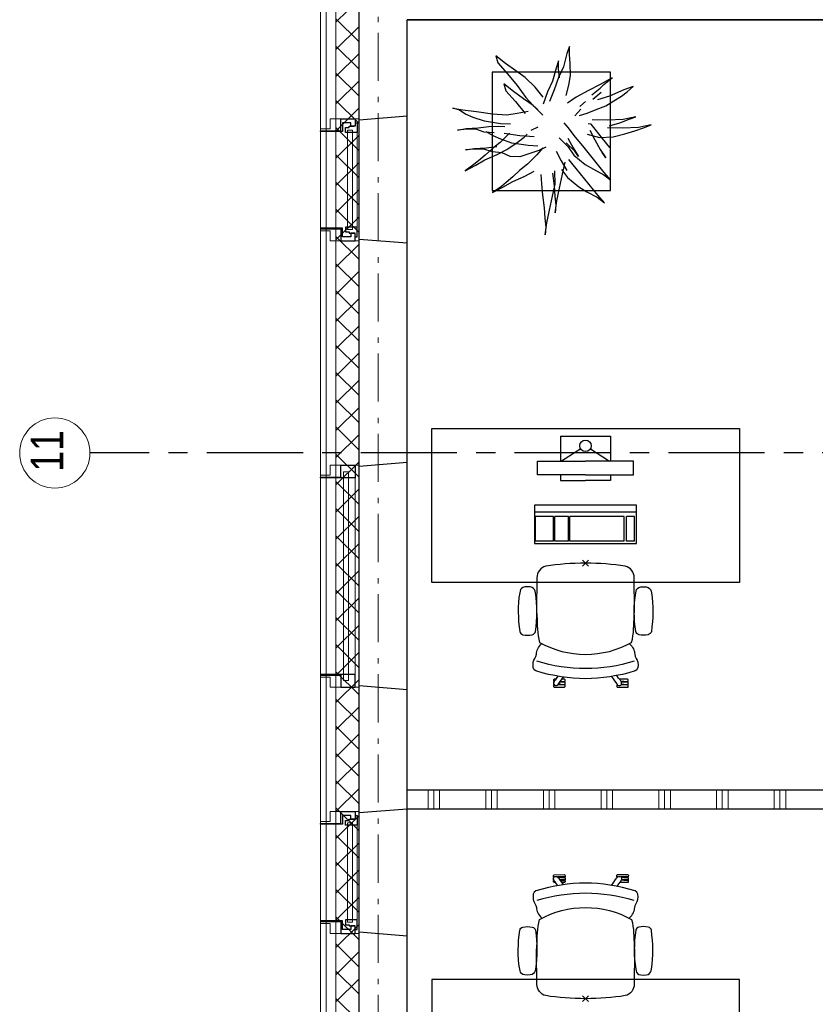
# Model space of a CAD drawing. Header units: millimetres. Extents: x -75976 to 232306, y 42824 to 140527.
# Tile 176 of 199: x 205368 to 209505, y 113115 to 118232. Entities that reach past the tile are written whole.
import ezdxf

# ---------------------------------------------------------------- set-up
doc = ezdxf.new("R2010")
doc.units = ezdxf.units.MM
doc.header["$LTSCALE"] = 400
doc.header["$PDMODE"] = 3
doc.header["$PDSIZE"] = 15
for name, pattern in [('CENTER', [2, 1.25, -0.25, 0.25, -0.25]), ('HIDDEN', [0.375, 0.25, -0.125]), ('STYLE_06', [1.041641, 0.625, -0.208282, 0.069427, -0.138931])]:
    doc.linetypes.add(name, pattern=pattern)
for name, color, linetype in [('-gd', 2, 'Continuous'), ('-ve', 2, 'HIDDEN'), ('inr', 4, 'Continuous'), ('plant', 114, 'Continuous'), ('plat', 5, 'Continuous'), ('sona-s008_ip0', 7, 'Continuous'), ('stramien', 1, 'CENTER'), ('symbol', 1, 'Continuous'), ('timmerwerk-ge', 150, 'Continuous')]:
    doc.layers.add(name, color=color, linetype=linetype)
for name, color, linetype, lineweight in [('Binnenkozijnen', 140, 'Continuous', 15), ('Buitenkozijnen', 140, 'Continuous', 15), ('Interieur-scheidingswand-horizontaal', 5, 'Continuous', 25), ('mat-beton (ihwg)', 5, 'Continuous', 25), ('mat-isolatie', 140, 'Continuous', 15), ('mat-multiplex-hor', 140, 'Continuous', 15), ('None', 7, 'Continuous', 9)]:
    doc.layers.add(name, color=color, linetype=linetype, lineweight=lineweight)
doc.styles.add('Arial Narrow', font='ARIALN.TTF', dxfattribs={"height": 222.25})

# ---------------------------------------------------------------- blocks, each defined once
blk = doc.blocks.new('*X392')
at = {"layer": 'None', "lineweight": 5}
for p, q in [((37321.1, 32088.5), (37441.1, 32208.5)), ((37321.1, 31947.1), (37441.1, 32067.1)), ((37321.1, 31805.7), (37441.1, 31925.7)), ((37321.1, 31664.2), (37441.1, 31784.2)), ((37321.1, 31522.8), (37441.1, 31642.8)), ((37321.1, 31381.4), (37441.1, 31501.4)), ((37321.1, 31240), (37441.1, 31360)), ((37321.1, 31098.6), (37441.1, 31218.6)), ((37321.1, 30957.1), (37441.1, 31077.1)), ((37321.1, 30815.7), (37441.1, 30935.7)), ((37321.1, 30674.3), (37441.1, 30794.3)), ((37321.1, 30532.9), (37441.1, 30652.9)), ((37321.1, 30391.5), (37441.1, 30511.5)), ((37321.1, 30250), (37441.1, 30370)), ((37321.1, 30108.6), (37441.1, 30228.6)), ((37321.1, 29967.2), (37441.1, 30087.2)), ((37321.1, 29825.8), (37441.1, 29945.8)), ((37321.1, 29684.3), (37441.1, 29804.3)), ((37321.1, 29542.9), (37441.1, 29662.9)), ((37321.1, 29401.5), (37441.1, 29521.5)), ((37321.1, 29260.1), (37441.1, 29380.1)), ((37321.1, 29118.7), (37441.1, 29238.7)), ((37321.1, 28977.2), (37441.1, 29097.2)), ((37321.1, 28835.8), (37441.1, 28955.8)), ((37321.1, 28694.4), (37441.1, 28814.4)), ((37321.1, 28553), (37441.1, 28673)), ((37321.1, 28411.6), (37441.1, 28531.6)), ((37321.1, 28270.1), (37441.1, 28390.1)), ((37321.1, 28128.7), (37441.1, 28248.7)), ((37321.1, 27987.3), (37441.1, 28107.3)), ((37321.1, 27845.9), (37441.1, 27965.9)), ((37321.1, 27704.4), (37441.1, 27824.4)), ((37321.1, 27563), (37441.1, 27683)), ((37321.1, 27421.6), (37441.1, 27541.6)), ((37321.1, 27280.2), (37441.1, 27400.2)), ((37321.1, 27138.8), (37441.1, 27258.8)), ((37321.1, 26997.3), (37441.1, 27117.3))]:
    blk.add_line(p, q, dxfattribs=at)
at = {"layer": 'None', "lineweight": 13}
for p, q in [((37321.1, 32106.2), (37441.1, 31986.2)), ((37321.1, 31964.8), (37441.1, 31844.8)), ((37321.1, 31823.4), (37441.1, 31703.4)), ((37321.1, 31682), (37441.1, 31562)), ((37321.1, 31540.6), (37441.1, 31420.6)), ((37321.1, 31399.2), (37441.1, 31279.2)), ((37321.1, 31257.8), (37441.1, 31137.8)), ((37321.1, 31116.4), (37441.1, 30996.4)), ((37321.1, 30975), (37441.1, 30855)), ((37321.1, 30833.6), (37441.1, 30713.6)), ((37321.1, 30692.2), (37441.1, 30572.2)), ((37321.1, 30550.8), (37441.1, 30430.8)), ((37321.1, 30409.4), (37441.1, 30289.4)), ((37321.1, 30268), (37441.1, 30148)), ((37321.1, 30126.6), (37441.1, 30006.6)), ((37321.1, 29985.2), (37441.1, 29865.2)), ((37321.1, 29843.8), (37441.1, 29723.8)), ((37321.1, 29702.4), (37441.1, 29582.4)), ((37321.1, 29561), (37441.1, 29441)), ((37321.1, 29419.6), (37441.1, 29299.6)), ((37321.1, 29278.2), (37441.1, 29158.2)), ((37321.1, 29136.8), (37441.1, 29016.8)), ((37321.1, 28995.4), (37441.1, 28875.4)), ((37321.1, 28854), (37441.1, 28734)), ((37321.1, 28712.6), (37441.1, 28592.6)), ((37321.1, 28571.2), (37441.1, 28451.2)), ((37321.1, 28429.8), (37441.1, 28309.8)), ((37321.1, 28288.4), (37441.1, 28168.4)), ((37321.1, 28147), (37441.1, 28027)), ((37321.1, 28005.6), (37441.1, 27885.6)), ((37321.1, 27864.2), (37441.1, 27744.2)), ((37321.1, 27722.8), (37441.1, 27602.8)), ((37321.1, 27581.4), (37441.1, 27461.4)), ((37321.1, 27440), (37441.1, 27320)), ((37321.1, 27298.6), (37441.1, 27178.6)), ((37321.1, 27157.2), (37441.1, 27037.2)), ((37321.1, 27015.8), (37441.1, 26895.8))]:
    blk.add_line(p, q, dxfattribs=at)
blk = doc.blocks.new('0600 pui gemeentehuis')
at = {"layer": 'Buitenkozijnen', "color": 92, "linetype": 'Continuous', "lineweight": 25}
for p, q in [((50.3, 0), (70.3, -250)), ((710.3, 0), (690.3, -250))]:
    blk.add_line(p, q, dxfattribs=at)
at = {"layer": 'Buitenkozijnen', "color": 43, "linetype": 'Continuous', "lineweight": 9}
blk.add_lwpolyline([(697.8, -400), (645.3, -400), (645.3, -450), (115.3, -450), (115.3, -400), (62.8, -400), (62.8, -250), (70.3, -250), (50.3, 0), (710.3, 0), (690.3, -250), (697.8, -250)], close=True, dxfattribs=at)
at = {"layer": 'None', "color": 8, "linetype": 'Continuous', "lineweight": 5}
blk.add_line((134.5, -260), (626, -260), dxfattribs=at)
at = {"layer": 'None', "color": 92, "linetype": 'Continuous', "lineweight": 25}
for points in [[(63.5, -270), (102.5, -270), (102.5, -291.7), (83.5, -291.7), (83.5, -335), (129.3, -335), (129.3, -450), (125.3, -450), (125.3, -344), (63.5, -344), (63.5, -325), (63.5, -325)], [(697, -270), (658, -270), (658, -291.7), (677, -291.7), (677, -335), (631.3, -335), (631.3, -450), (635.3, -450), (635.3, -344), (697, -344), (697, -325), (697, -325)]]:
    blk.add_lwpolyline(points, close=True, dxfattribs=at)
for points in [[(84.5, -270), (84.5, -260), (134.5, -260), (134.5, -320), (109.4, -320), (109.4, -301.9), (102.5, -301.9), (102.5, -274.7)], [(676, -270), (676, -260), (626, -260), (626, -320), (651.2, -320), (651.2, -301.9), (658, -301.9), (658, -274.7)]]:
    blk.add_lwpolyline(points, dxfattribs=at)
at = {"layer": 'None', "color": 140, "linetype": 'Continuous', "lineweight": 15}
blk.add_lwpolyline([(122.8, -284.2), (637.8, -284.2), (637.8, -310.6), (122.8, -310.6)], close=True, dxfattribs=at)
blk = doc.blocks.new('1200 pui gemeentehuis')
at = {"layer": 'Buitenkozijnen', "color": 92, "linetype": 'Continuous', "lineweight": 25}
for p, q in [((50, 0), (70, -250)), ((1230, 0), (1210, -250))]:
    blk.add_line(p, q, dxfattribs=at)
at = {"layer": 'Buitenkozijnen', "color": 43, "linetype": 'Continuous', "lineweight": 9}
blk.add_lwpolyline([(1165, -400), (1165, -450), (115, -450), (115, -400), (63, -400), (63, -250), (70, -250), (50, 0), (1230, 0), (1210, -250), (1217, -250), (1217, -400)], close=True, dxfattribs=at)
at = {"layer": 'None', "color": 8, "linetype": 'Continuous', "lineweight": 5}
blk.add_line((129, -270), (1150.5, -270), dxfattribs=at)
at = {"layer": 'None', "color": 92, "linetype": 'Continuous', "lineweight": 25}
for points in [[(63, -270), (129, -270), (129, -450), (125, -450), (125, -344), (63, -344), (63, -325)], [(1217, -270), (1151, -270), (1151, -450), (1155, -450), (1155, -344), (1217, -344), (1217, -325)]]:
    blk.add_lwpolyline(points, close=True, dxfattribs=at)
at = {"layer": 'None', "color": 140, "linetype": 'Continuous', "lineweight": 15}
blk.add_lwpolyline([(97.5, -304.8), (1183, -304.8), (1183, -331.2), (97.5, -331.2)], close=True, dxfattribs=at)
blk = doc.blocks.new('*X1365')
at = {"layer": 'None', "lineweight": 9}
for p, q in [((37800, 28000), (37800, 28100)), ((37830, 28000), (37830, 28100)), ((37860, 28000), (37860, 28100)), ((38100, 28000), (38100, 28100)), ((38130, 28000), (38130, 28100)), ((38160, 28000), (38160, 28100)), ((38400, 28000), (38400, 28100)), ((38430, 28000), (38430, 28100)), ((38460, 28000), (38460, 28100)), ((38700, 28000), (38700, 28100)), ((38730, 28000), (38730, 28100)), ((38760, 28000), (38760, 28100)), ((39000, 28000), (39000, 28100)), ((39030, 28000), (39030, 28100)), ((39060, 28000), (39060, 28100)), ((39300, 28000), (39300, 28100)), ((39330, 28000), (39330, 28100)), ((39360, 28000), (39360, 28100)), ((39600, 28000), (39600, 28100)), ((39630, 28000), (39630, 28100)), ((39660, 28000), (39660, 28100)), ((39900, 28000), (39900, 28100)), ((39930, 28000), (39930, 28100)), ((39960, 28000), (39960, 28100)), ((40200, 28000), (40200, 28100)), ((40230, 28000), (40230, 28100)), ((40260, 28000), (40260, 28100)), ((40500, 28000), (40500, 28100)), ((40530, 28000), (40530, 28100)), ((40560, 28000), (40560, 28100)), ((40800, 28000), (40800, 28100)), ((40830, 28000), (40830, 28100)), ((40860, 28000), (40860, 28100))]:
    blk.add_line(p, q, dxfattribs=at)
blk = doc.blocks.new('SONA-S008_B2')
at = {"layer": '-gd'}
blk.add_open_spline([(-253, -509.5), (-87.8, -560.2), (87.8, -560.2), (253, -509.5)], degree=3, dxfattribs=at)
for points in [[(-206.6, -15.8), (-79.4, 5.3), (79.6, 5.3), (206.6, -15.8)], [(-253, -73.9), (-253.4, -51.6), (-233.1, -20.2), (-206.6, -15.8)], [(206.6, -15.8), (233.1, -20.2), (253.4, -51.6), (253, -73.9)], [(-253, -272.1), (-257.1, -206.8), (-252.1, -139.2), (-253, -73.9)], [(253, -73.9), (252.1, -139.2), (257.1, -206.8), (253, -272.1)], [(-325.3, -126.1), (-337, -131.7), (-340.4, -140.8), (-342.5, -153.6)], [(-277.9, -126.1), (-287.8, -121.3), (-315.3, -121.3), (-325.3, -126.1)], [(-260.7, -153.6), (-262.7, -140.8), (-266.2, -131.7), (-277.9, -126.1)], [(260.6, -153.6), (262.7, -140.8), (266.2, -131.7), (277.9, -126.1)], [(277.9, -126.1), (287.8, -121.3), (315.3, -121.3), (325.3, -126.1)], [(325.3, -126.1), (337, -131.7), (340.4, -140.8), (342.5, -153.6)], [(-342.5, -153.6), (-353.5, -221.1), (-351.5, -287.6), (-342.5, -355.4)], [(-260.7, -355.4), (-251.6, -287.6), (-249.7, -221.1), (-260.7, -153.6)], [(260.6, -355.4), (251.6, -287.6), (249.7, -221.1), (260.6, -153.6)], [(342.5, -153.6), (353.4, -221.1), (351.5, -287.6), (342.5, -355.4)], [(-255.2, -303.9), (-254.1, -304.3), (-252.9, -304.7), (-251.7, -305.1)], [(-238.9, -411.5), (-253, -365.7), (-250.2, -318.7), (-253, -272.1)], [(253, -272.1), (250.2, -318.7), (253, -365.7), (238.9, -411.5)], [(251.9, -297.7), (252.9, -297.4), (253.8, -297.1), (254.7, -296.8)], [(-342.5, -355.4), (-341.5, -363), (-333.6, -369.9), (-326.1, -371.8)], [(-277, -371.8), (-269.5, -369.9), (-261.7, -363), (-260.7, -355.4)], [(-250.7, -332.5), (-253.1, -331.7), (-255.4, -330.9), (-257.6, -330.2)], [(256.9, -323.2), (255, -323.8), (253.1, -324.4), (251, -325.1)], [(277, -371.8), (269.5, -369.9), (261.7, -363), (260.6, -355.4)], [(342.5, -355.4), (341.5, -363), (333.6, -369.9), (326.1, -371.8)], [(-326.1, -371.8), (-310.3, -375.7), (-292.8, -375.7), (-277, -371.8)], [(326.1, -371.8), (310.3, -375.7), (292.8, -375.7), (277, -371.8)], [(-227.3, -418.1), (-247.1, -436.6), (-255.7, -455.2), (-255.5, -473.7)], [(238.9, -411.5), (95.4, -494.5), (-95.5, -494.5), (-238.9, -411.5)], [(255.5, -473.7), (255.7, -455.2), (247.1, -436.6), (227.3, -418.1)], [(-255.5, -473.7), (-255.4, -489), (-270.3, -500.1), (-272.1, -515.2)], [(272.1, -515.2), (270.3, -500.1), (255.4, -489), (255.5, -473.7)], [(-272.1, -515.2), (-274.4, -533.8), (-273.7, -555.7), (-258.6, -560.1)], [(-258.6, -560.1), (-77.4, -613.6), (78.8, -613.6), (258.6, -560.1)], [(258.6, -560.1), (273.7, -555.6), (274.4, -533.8), (272.1, -515.2)], [(-222.4, -606.9), (-222.4, -604.9), (-220.7, -603.3), (-218.7, -603.3)], [(-222.4, -615.1), (-222.4, -615.1), (-222.4, -606.9), (-222.4, -606.9)], [(-218.7, -603.3), (-218.7, -603.3), (-192, -603.3), (-176.8, -603.3)], [(-185.5, -615.4), (-185.5, -615.4), (-176.5, -602.9), (-162.6, -583.8)], [(-134.5, -588.9), (-152.4, -613.6), (-164.7, -630.5), (-164.7, -630.5)], [(106.4, -606.6), (106.4, -604.6), (108, -603), (110, -603)], [(106.4, -614.8), (106.4, -614.8), (106.4, -606.6), (106.4, -606.6)], [(110, -603), (110, -603), (115.6, -603), (123.1, -603)], [(143.1, -630.4), (143.1, -630.4), (131.8, -614.9), (115.2, -592)], [(143.7, -587.5), (156, -604.4), (163.9, -615.2), (163.9, -615.2)], [(154.9, -602.9), (159.4, -602.9), (162.3, -602.9), (162.3, -602.9)], [(162.3, -602.9), (164.4, -602.9), (166, -604.6), (166, -606.6)], [(166, -606.6), (166, -606.6), (166, -614.8), (166, -614.8)], [(-222.5, -641.1), (-222.5, -641.1), (-222.4, -632.9), (-222.4, -632.9)], [(-218.8, -644.8), (-220.8, -644.8), (-222.5, -643.1), (-222.5, -641.1)], [(-218.8, -615.1), (-218.8, -615.1), (-222.4, -615.1), (-222.4, -615.1)], [(-222.4, -629.9), (-222.4, -629.9), (-222.4, -618.1), (-222.4, -618.1)], [(-222.4, -618.1), (-222.4, -618.1), (-198.5, -618.1), (-198.5, -618.1)], [(-198.6, -630), (-198.6, -630), (-222.4, -629.9), (-222.4, -629.9)], [(-222.4, -632.9), (-222.4, -632.9), (-218.8, -632.9), (-218.8, -632.9)], [(-198.5, -615.1), (-198.5, -615.1), (-218.8, -615.1), (-218.8, -615.1)], [(-218.8, -632.9), (-218.8, -632.9), (-198.6, -633), (-198.6, -633)], [(-166.5, -644.9), (-166.5, -644.9), (-218.8, -644.8), (-218.8, -644.8)], [(-198.6, -633), (-198.6, -633), (-198.6, -630), (-198.6, -630)], [(-198.6, -630), (-198.6, -630), (-186.7, -630), (-186.7, -630)], [(-198.6, -633), (-198.6, -633), (-186.7, -633), (-186.7, -633)], [(-198.5, -618.1), (-198.5, -618.1), (-198.5, -615.1), (-198.5, -615.1)], [(-198.5, -615.1), (-198.5, -615.1), (-186.7, -615.2), (-186.7, -615.2)], [(-198.5, -618.1), (-198.5, -618.1), (-189.1, -618.2), (-187.1, -618.2)], [(-182.7, -633.4), (-188.4, -629.2), (-189.7, -621.1), (-185.5, -615.4)], [(-185.4, -615.2), (-186.2, -615.2), (-186.7, -615.2), (-186.7, -615.2)], [(-186.7, -615.2), (-186.7, -615.2), (-186.7, -616.4), (-186.7, -617.3)], [(-185.9, -630), (-186.4, -630), (-186.7, -630), (-186.7, -630)], [(-186.7, -630), (-186.7, -630), (-186.7, -633), (-186.7, -633)], [(-186.7, -633), (-186.7, -633), (-185.3, -633), (-183.1, -633)], [(-164.7, -630.5), (-168.8, -636.2), (-176.9, -637.5), (-182.7, -633.4)], [(-182.7, -633.4), (-182.7, -633.4), (-182.7, -633.4), (-182.7, -633.4)], [(-167.1, -633), (-166.7, -633), (-166.5, -633), (-166.5, -633)], [(-166.5, -633), (-166.5, -633), (-162.9, -633.1), (-162.9, -633.1)], [(-162.9, -641.3), (-162.9, -643.3), (-164.5, -644.9), (-166.5, -644.9)], [(-162.8, -630.1), (-162.8, -630.1), (-163.4, -630.1), (-164.4, -630)], [(-162.9, -633.1), (-162.9, -633.1), (-162.9, -641.3), (-162.9, -641.3)], [(-162.8, -628), (-162.8, -629.2), (-162.8, -630.1), (-162.8, -630.1)], [(110.1, -614.8), (110.1, -614.8), (106.4, -614.8), (106.4, -614.8)], [(106.4, -629.7), (106.4, -629.7), (106.4, -617.8), (106.4, -617.8)], [(106.4, -617.8), (106.4, -617.8), (130.3, -617.8), (130.3, -617.8)], [(130.3, -629.6), (130.3, -629.6), (106.4, -629.7), (106.4, -629.7)], [(106.4, -640.9), (106.4, -640.9), (106.4, -632.7), (106.4, -632.7)], [(106.4, -632.7), (106.4, -632.7), (110.1, -632.7), (110.1, -632.7)], [(110.1, -644.5), (108.1, -644.5), (106.5, -642.9), (106.4, -640.9)], [(130.3, -614.8), (130.3, -614.8), (110.1, -614.8), (110.1, -614.8)], [(110.1, -632.7), (110.1, -632.7), (130.3, -632.6), (130.3, -632.6)], [(162.4, -644.4), (162.4, -644.4), (110.1, -644.5), (110.1, -644.5)], [(130.3, -617.8), (130.3, -617.8), (130.3, -614.8), (130.3, -614.8)], [(130.3, -614.8), (130.3, -614.8), (130.9, -614.8), (131.7, -614.8)], [(130.3, -617.8), (130.3, -617.8), (131.9, -617.8), (133.9, -617.8)], [(130.3, -632.6), (130.3, -632.6), (130.3, -629.6), (130.3, -629.6)], [(130.3, -629.6), (130.3, -629.6), (142.1, -629.6), (142.1, -629.6)], [(130.3, -632.6), (130.3, -632.6), (142.2, -632.6), (142.2, -632.6)], [(142.5, -629.6), (142.3, -629.6), (142.1, -629.6), (142.1, -629.6)], [(142.1, -629.6), (142.1, -629.6), (142.2, -632.6), (142.2, -632.6)], [(142.2, -632.6), (142.2, -632.6), (143.3, -632.6), (145.1, -632.6)], [(161.1, -633.2), (155.3, -637.4), (147.2, -636.1), (143.1, -630.4)], [(163.9, -615.2), (168.1, -621), (166.8, -629.1), (161.1, -633.2)], [(161.1, -633.2), (161.1, -633.2), (161.1, -633.2), (161.1, -633.2)], [(161.8, -632.6), (162.2, -632.6), (162.4, -632.6), (162.4, -632.6)], [(162.4, -632.6), (162.4, -632.6), (166, -632.6), (166, -632.6)], [(166, -640.8), (166, -642.8), (164.4, -644.4), (162.4, -644.4)], [(166, -614.8), (166, -614.8), (164.6, -614.8), (163.5, -614.8)], [(166, -629.6), (166, -629.6), (165.4, -629.6), (164.4, -629.6)], [(165.3, -617.8), (165.8, -617.8), (166, -617.8), (166, -617.8)], [(166, -617.8), (166, -617.8), (166, -618.6), (166, -619.9)], [(166, -625.7), (166, -627.8), (166, -629.6), (166, -629.6)], [(166, -632.6), (166, -632.6), (166, -640.8), (166, -640.8)]]:
    blk.add_open_spline(points, degree=3)
at = {"layer": 'sona-s008_ip0'}
blk.add_point((0, 0), dxfattribs=at)
blk = doc.blocks.new('SYMB-CMP4_B2')
for p, q in [((-130, 558.1), (130, 558.1)), ((-130, 558.1), (-130, 428.1)), ((130, 558.1), (130, 428.1)), ((-25.3, 491.9), (-125, 428.1)), ((25.3, 491.9), (125, 428.1)), ((-250, 358.1), (-250, 428.1)), ((-250, 428.1), (0, 428.1)), ((250, 428.1), (0, 428.1)), ((250, 358.1), (250, 428.1)), ((0, 358.1), (-250, 358.1)), ((-130, 358.1), (-130, 328.1)), ((-130, 328.1), (0, 328.1)), ((0, 358.1), (250, 358.1)), ((130, 328.1), (0, 328.1)), ((130, 358.1), (130, 328.1)), ((265, 200), (-265, 200)), ((-265, 200), (-265, 0)), ((265, 162.9), (-265, 162.9)), ((265, 0), (265, 200)), ((-166.8, 141.5), (-259.7, 141.5)), ((-259.7, 12.9), (-259.7, 141.5)), ((-166.8, 12.9), (-166.8, 141.5)), ((-88, 141.5), (-159.1, 141.5)), ((-159.1, 12.9), (-159.1, 141.5)), ((-88, 12.9), (-88, 141.5)), ((200.4, 141.5), (-81.5, 141.5)), ((-81.5, 12.9), (-81.5, 141.5)), ((200.4, 12.9), (200.4, 141.5)), ((254.7, 141.5), (212.3, 141.5)), ((212.3, 12.9), (212.3, 141.5)), ((254.7, 12.9), (254.7, 141.5)), ((-265, 0), (265, 0)), ((-166.8, 12.9), (-259.7, 12.9)), ((-88, 12.9), (-159.1, 12.9)), ((200.4, 12.9), (-81.5, 12.9)), ((254.7, 12.9), (212.3, 12.9))]:
    blk.add_line(p, q)
blk.add_circle((0, 508.1), 30)
blk = doc.blocks.new('boom nieuw 01')
at = {"layer": 'plant', "extrusion": (0, -4.44089e-16, -1)}
for p, q in [((-224.7, 788.7), (-238, 749.2)), ((-224.7, 788.7), (-238, 749.2)), ((-224.7, 744.5), (-224.7, 788.7)), ((-224.7, 744.5), (-224.7, 788.7)), ((-573.8, 694.3), (-627.3, 736.9)), ((-627.3, 736.9), (-616.4, 698.2)), ((-573.8, 694.3), (-627.3, 736.9)), ((-627.3, 736.9), (-616.4, 698.2)), ((-284.5, 709.5), (-297.8, 669.9)), ((-284.5, 665.3), (-284.5, 709.5)), ((-238, 749.2), (-256.6, 677.1)), ((-238, 749.2), (-256.6, 677.1)), ((-219.3, 695.7), (-224.7, 744.5)), ((-219.3, 695.7), (-224.7, 744.5)), ((-616.4, 698.2), (-563.7, 639.2)), ((-616.4, 698.2), (-563.7, 639.2)), ((-518.7, 654), (-573.8, 694.3)), ((-518.7, 654), (-573.8, 694.3)), ((-466.7, 617.5), (-518.7, 654)), ((-466.7, 617.5), (-518.7, 654)), ((-297.8, 669.9), (-316.4, 597.8)), ((-256.6, 677.1), (-284.5, 618.9)), ((-256.6, 677.1), (-284.5, 618.9)), ((-279.1, 616.4), (-284.5, 665.3)), ((-218.5, 629.8), (-219.3, 695.7)), ((-218.5, 629.8), (-219.3, 695.7)), ((-563.7, 639.2), (-510.2, 574.1)), ((-563.7, 639.2), (-510.2, 574.1)), ((-412.5, 564.8), (-466.7, 617.5)), ((-412.5, 564.8), (-466.7, 617.5)), ((-316.4, 597.8), (-344.3, 539.7)), ((-284.5, 618.9), (-308.5, 551.4)), ((-284.5, 618.9), (-308.5, 551.4)), ((-227.1, 576.3), (-218.5, 629.8)), ((-227.1, 576.3), (-218.5, 629.8)), ((9.4, 616.6), (-55, 579.3)), ((9.4, 616.6), (-55, 579.3)), ((-35.5, 579.3), (9.4, 616.6)), ((-35.5, 579.3), (9.4, 616.6)), ((-530.6, 541.3), (-584.1, 583.9)), ((-584.1, 583.9), (-573.3, 545.2)), ((-530.6, 541.3), (-584.1, 583.9)), ((-584.1, 583.9), (-573.3, 545.2)), ((-573.3, 545.2), (-520.5, 486.2)), ((-573.3, 545.2), (-520.5, 486.2)), ((-475.6, 501), (-530.6, 541.3)), ((-475.6, 501), (-530.6, 541.3)), ((-510.2, 574.1), (-462.9, 509.7)), ((-510.2, 574.1), (-462.9, 509.7)), ((-369, 511.3), (-412.5, 564.8)), ((-369, 511.3), (-412.5, 564.8)), ((-344.3, 539.7), (-368.3, 472.2)), ((-308.5, 551.4), (-333.3, 487.8)), ((-308.5, 551.4), (-333.3, 487.8)), ((-242.6, 518.9), (-227.1, 576.3)), ((-242.6, 518.9), (-227.1, 576.3)), ((-119.3, 547.6), (-186.8, 511.1)), ((-55, 579.3), (-119.3, 547.6)), ((-55, 579.3), (-119.3, 547.6)), ((-101.5, 523.5), (-55, 560)), ((-101.5, 523.5), (-55, 560)), ((-55, 560), (-35.5, 579.3)), ((-55, 560), (-35.5, 579.3)), ((73, 551.4), (-3.8, 516.5)), ((73, 551.4), (-3.8, 516.5)), ((125.7, 568.5), (73, 551.4)), ((125.7, 568.5), (73, 551.4)), ((91.6, 539), (125.7, 568.5)), ((91.6, 539), (125.7, 568.5)), ((-520.5, 486.2), (-467, 421.1)), ((-520.5, 486.2), (-467, 421.1)), ((-423.6, 464.5), (-475.6, 501)), ((-423.6, 464.5), (-475.6, 501)), ((-462.9, 509.7), (-423.3, 465.5)), ((-462.9, 509.7), (-423.3, 465.5)), ((-186.8, 511.1), (-234.1, 478.6)), ((-186.8, 511.1), (-234.1, 478.6)), ((-167.4, 459.9), (-135.6, 487.8)), ((-167.4, 459.9), (-135.6, 487.8)), ((-95.3, 500.1), (-50.4, 537.3)), ((-3.8, 516.5), (-69.7, 496.4)), ((-3.8, 516.5), (-69.7, 496.4)), ((-25.5, 463.8), (19.5, 490.2)), ((-25.5, 463.8), (19.5, 490.2)), ((19.5, 490.2), (61.4, 516.5)), ((19.5, 490.2), (61.4, 516.5)), ((61.4, 516.5), (91.6, 539)), ((61.4, 516.5), (91.6, 539)), ((-830.8, 440.5), (-863.4, 450.5)), ((-863.4, 450.5), (-807.5, 440.5)), ((-830.8, 440.5), (-863.4, 450.5)), ((-863.4, 450.5), (-807.5, 440.5)), ((-792.8, 417.2), (-830.8, 440.5)), ((-792.8, 417.2), (-830.8, 440.5)), ((-807.5, 440.5), (-733.1, 431.9)), ((-807.5, 440.5), (-733.1, 431.9)), ((-733.1, 431.9), (-646.2, 418.7)), ((-733.1, 431.9), (-646.2, 418.7)), ((-509.8, 422.6), (-450.9, 434.3)), ((-509.8, 422.6), (-450.9, 434.3)), ((-369.3, 411.8), (-423.6, 464.5)), ((-369.3, 411.8), (-423.6, 464.5)), ((-423.3, 465.5), (-397, 443.8)), ((-423.3, 465.5), (-397, 443.8)), ((-195.4, 408.6), (-161.3, 444.2)), ((-127.8, 423.5), (-78.2, 442.9)), ((-127.8, 423.5), (-78.2, 442.9)), ((-78.2, 442.9), (-25.5, 463.8)), ((-78.2, 442.9), (-25.5, 463.8)), ((-750.9, 400.1), (-792.8, 417.2)), ((-750.9, 400.1), (-792.8, 417.2)), ((-690.5, 378.4), (-750.9, 400.1)), ((-690.5, 378.4), (-750.9, 400.1)), ((-601.3, 365.2), (-690.5, 378.4)), ((-601.3, 365.2), (-690.5, 378.4)), ((-646.2, 418.7), (-567.1, 414.8)), ((-646.2, 418.7), (-567.1, 414.8)), ((-567.1, 414.8), (-509.8, 422.6)), ((-567.1, 414.8), (-509.8, 422.6)), ((-169.7, 409.6), (-127.8, 423.5)), ((-169.7, 409.6), (-127.8, 423.5)), ((-14.8, 384.6), (-100.1, 386.9)), ((-14.8, 384.6), (-100.1, 386.9)), ((70.5, 387.7), (-14.8, 384.6)), ((70.5, 387.7), (-14.8, 384.6)), ((51.1, 370.7), (103.9, 389.3)), ((51.1, 370.7), (103.9, 389.3)), ((140.3, 402.5), (70.5, 387.7)), ((140.3, 402.5), (70.5, 387.7)), ((103.9, 389.3), (140.3, 402.5)), ((103.9, 389.3), (140.3, 402.5)), ((-838.2, 330.7), (-790.1, 339.3)), ((-838.2, 330.7), (-790.1, 339.3)), ((-787.1, 335.4), (-838.2, 330.7)), ((-787.1, 335.4), (-838.2, 330.7)), ((-790.1, 339.3), (-724.3, 343.1)), ((-790.1, 339.3), (-724.3, 343.1)), ((-737.4, 334.6), (-787.1, 335.4)), ((-737.4, 334.6), (-787.1, 335.4)), ((-690.9, 319.8), (-737.4, 334.6)), ((-724.3, 343.1), (-665.3, 349.3)), ((-724.3, 343.1), (-665.3, 349.3)), ((-665.3, 349.3), (-612.6, 352.4)), ((-665.3, 349.3), (-612.6, 352.4)), ((-612.6, 352.4), (-577.7, 349.3)), ((-612.6, 352.4), (-577.7, 349.3)), ((-547, 362.1), (-601.3, 365.2)), ((-547, 362.1), (-601.3, 365.2)), ((-397.8, 347), (-435.8, 328.4)), ((-397.8, 347), (-435.8, 328.4)), ((-231.2, 344.3), (-253.6, 370.7)), ((-231.2, 344.3), (-253.6, 370.7)), ((-191.6, 292.4), (-231.2, 344.3)), ((-191.6, 292.4), (-231.2, 344.3)), ((-105.3, 362.3), (-122.3, 363.9)), ((-105.3, 362.3), (-122.3, 363.9)), ((-113, 330.5), (-85.1, 277)), ((-113, 330.5), (-85.1, 277)), ((-82.8, 335.9), (-105.3, 362.3)), ((-82.8, 335.9), (-105.3, 362.3)), ((-43.2, 284), (-82.8, 335.9)), ((-43.2, 284), (-82.8, 335.9)), ((69, 340.7), (-16.3, 343)), ((69, 340.7), (-16.3, 343)), ((-4.7, 353.6), (51.1, 370.7)), ((-4.7, 353.6), (51.1, 370.7)), ((154.3, 343.8), (69, 340.7)), ((154.3, 343.8), (69, 340.7)), ((79.1, 309.7), (134.9, 326.8)), ((79.1, 309.7), (134.9, 326.8)), ((134.9, 326.8), (187.6, 345.4)), ((134.9, 326.8), (187.6, 345.4)), ((224.1, 358.6), (154.3, 343.8)), ((224.1, 358.6), (154.3, 343.8)), ((187.6, 345.4), (224.1, 358.6)), ((187.6, 345.4), (224.1, 358.6)), ((-635.8, 315.2), (-690.9, 319.8)), ((-635.8, 315.2), (-690.9, 319.8)), ((-642.4, 298.2), (-680.4, 321.5)), ((-642.4, 298.2), (-680.4, 321.5)), ((-600.5, 281.1), (-642.4, 298.2)), ((-600.5, 281.1), (-642.4, 298.2)), ((-552.9, 314.1), (-604.1, 262.9)), ((-552.9, 314.1), (-604.1, 262.9)), ((-540, 259.4), (-600.5, 281.1)), ((-540, 259.4), (-600.5, 281.1)), ((-582.7, 312.9), (-495.8, 299.8)), ((-582.7, 312.9), (-495.8, 299.8)), ((-511.1, 262.9), (-472.3, 291.6)), ((-511.1, 262.9), (-472.3, 291.6)), ((-495.8, 299.8), (-416.7, 295.8)), ((-495.8, 299.8), (-416.7, 295.8)), ((-472.3, 291.6), (-455.2, 308.6)), ((-472.3, 291.6), (-455.2, 308.6)), ((-280.7, 287.7), (-231.9, 238.1)), ((-280.7, 287.7), (-231.9, 238.1)), ((-233.5, 285.4), (-204, 232.6)), ((-233.5, 285.4), (-204, 232.6)), ((-151.3, 243.5), (-191.6, 292.4)), ((-151.3, 243.5), (-191.6, 292.4)), ((-127.2, 307.4), (-59, 290.3)), ((-127.2, 307.4), (-59, 290.3)), ((-85.1, 277), (-55.6, 224.2)), ((-85.1, 277), (-55.6, 224.2)), ((-59, 290.3), (16.3, 294.2)), ((-59, 290.3), (16.3, 294.2)), ((-2.9, 235.1), (-43.2, 284)), ((-2.9, 235.1), (-43.2, 284)), ((16.3, 294.2), (79.1, 309.7)), ((16.3, 294.2), (79.1, 309.7)), ((-794.4, 221.4), (-746.3, 230)), ((-794.4, 221.4), (-746.3, 230)), ((-743.2, 226.1), (-794.4, 221.4)), ((-743.2, 226.1), (-794.4, 221.4)), ((-746.3, 230), (-680.4, 233.8)), ((-746.3, 230), (-680.4, 233.8)), ((-693.6, 225.3), (-743.2, 226.1)), ((-693.6, 225.3), (-743.2, 226.1)), ((-647, 210.5), (-693.6, 225.3)), ((-647, 210.5), (-693.6, 225.3)), ((-647.5, 228), (-685.5, 193.1)), ((-647.5, 228), (-685.5, 193.1)), ((-680.4, 233.8), (-621.4, 240)), ((-680.4, 233.8), (-621.4, 240)), ((-604.1, 262.9), (-647.5, 228)), ((-604.1, 262.9), (-647.5, 228)), ((-619.6, 196.2), (-567.7, 224.9)), ((-619.6, 196.2), (-567.7, 224.9)), ((-567.7, 224.9), (-511.1, 262.9)), ((-567.7, 224.9), (-511.1, 262.9)), ((-450.8, 246.2), (-540, 259.4)), ((-450.8, 246.2), (-540, 259.4)), ((-391.9, 219.1), (-495.8, 183.4)), ((-391.9, 219.1), (-495.8, 183.4)), ((-396.6, 243.1), (-450.8, 246.2)), ((-396.6, 243.1), (-450.8, 246.2)), ((-369.1, 232.3), (-402.5, 195.1)), ((-369.1, 232.3), (-402.5, 195.1)), ((-353.9, 237.7), (-391.9, 219.1)), ((-353.9, 237.7), (-391.9, 219.1)), ((-193.9, 215.6), (-242, 259.8)), ((-193.9, 215.6), (-242, 259.8)), ((-231.9, 238.1), (-199.3, 193.9)), ((-231.9, 238.1), (-199.3, 193.9)), ((-204, 232.6), (-173.8, 186.1)), ((-204, 232.6), (-173.8, 186.1)), ((-33.4, 98.5), (-151.3, 243.5)), ((-33.4, 98.5), (-151.3, 243.5)), ((-55.6, 224.2), (-25.4, 177.7)), ((-55.6, 224.2), (-25.4, 177.7)), ((-722, 162.8), (-747.6, 141.1)), ((-722, 162.8), (-747.6, 141.1)), ((-736.7, 138.8), (-687.8, 166.7)), ((-736.7, 138.8), (-687.8, 166.7)), ((-685.5, 193.1), (-722, 162.8)), ((-685.5, 193.1), (-722, 162.8)), ((-687.8, 166.7), (-619.6, 196.2)), ((-687.8, 166.7), (-619.6, 196.2)), ((-592, 205.9), (-647, 210.5)), ((-592, 205.9), (-647, 210.5)), ((-548.5, 185.8), (-592, 205.9)), ((-548.5, 185.8), (-592, 205.9)), ((-495.8, 183.4), (-548.5, 185.8)), ((-495.8, 183.4), (-548.5, 185.8)), ((-402.5, 195.1), (-453.7, 143.9)), ((-402.5, 195.1), (-453.7, 143.9)), ((-296.5, 215.1), (-268.6, 161.6)), ((-296.5, 215.1), (-268.6, 161.6)), ((-186.4, 119.7), (-226.7, 168.6)), ((-186.4, 119.7), (-226.7, 168.6)), ((-199.3, 193.9), (-138.1, 142.7)), ((-199.3, 193.9), (-138.1, 142.7)), ((-173.8, 186.1), (-193.9, 215.6)), ((-173.8, 186.1), (-193.9, 215.6)), ((-25.4, 177.7), (-45.6, 207.2)), ((-25.4, 177.7), (-45.6, 207.2)), ((-747.6, 141.1), (-796.4, 107)), ((-747.6, 141.1), (-796.4, 107)), ((-796.4, 107), (-736.7, 138.8)), ((-796.4, 107), (-736.7, 138.8)), ((-497.1, 109), (-535.1, 74.1)), ((-497.1, 109), (-535.1, 74.1)), ((-453.7, 143.9), (-497.1, 109)), ((-453.7, 143.9), (-497.1, 109)), ((-268.6, 161.6), (-239.1, 108.8)), ((-268.6, 161.6), (-239.1, 108.8)), ((-267.1, 114.3), (-234.5, 70.1)), ((-267.1, 114.3), (-234.5, 70.1)), ((-262.5, 88.8), (-247.8, 154.7)), ((-262.5, 88.8), (-247.8, 154.7)), ((-68.6, -25.3), (-186.4, 119.7)), ((-68.6, -25.3), (-186.4, 119.7)), ((-138.1, 142.7), (-93.1, 115.6)), ((-138.1, 142.7), (-93.1, 115.6)), ((-93.1, 115.6), (-36.5, 86.1)), ((-93.1, 115.6), (-36.5, 86.1)), ((-535.1, 74.1), (-571.6, 43.9)), ((-535.1, 74.1), (-571.6, 43.9)), ((-537.4, 47.8), (-469.2, 77.2)), ((-537.4, 47.8), (-469.2, 77.2)), ((-469.2, 77.2), (-417.3, 105.9)), ((-469.2, 77.2), (-417.3, 105.9)), ((-380.3, 87.1), (-378, 36.8)), ((-380.3, 87.1), (-378, 36.8)), ((-316.9, 95), (-308.3, 24.4)), ((-316.9, 95), (-308.3, 24.4)), ((-302.7, 34.4), (-303.5, 106.5)), ((-302.7, 34.4), (-303.5, 106.5)), ((-278.1, 12), (-262.5, 88.8)), ((-278.1, 12), (-262.5, 88.8)), ((-234.5, 70.1), (-173.3, 18.9)), ((-234.5, 70.1), (-173.3, 18.9)), ((-36.5, 86.1), (2.3, 55.9)), ((-36.5, 86.1), (2.3, 55.9)), ((2.3, 55.9), (-33.4, 98.5)), ((2.3, 55.9), (-33.4, 98.5)), ((-597.1, 22.1), (-646, -12)), ((-597.1, 22.1), (-646, -12)), ((-646, -12), (-586.3, 19.8)), ((-646, -12), (-586.3, 19.8)), ((-571.6, 43.9), (-597.1, 22.1)), ((-571.6, 43.9), (-597.1, 22.1)), ((-586.3, 19.8), (-537.4, 47.8)), ((-586.3, 19.8), (-537.4, 47.8)), ((-378, 36.8), (-371.8, -25.3)), ((-378, 36.8), (-371.8, -25.3)), ((-317.5, -31.5), (-302.7, 34.4)), ((-317.5, -31.5), (-302.7, 34.4)), ((-308.3, 24.4), (-303.6, -32.2)), ((-308.3, 24.4), (-303.6, -32.2)), ((-292.8, -57.8), (-278.1, 12)), ((-292.8, -57.8), (-278.1, 12)), ((-173.3, 18.9), (-128.3, -8.2)), ((-173.3, 18.9), (-128.3, -8.2)), ((-371.8, -25.3), (-363.2, -95.9)), ((-371.8, -25.3), (-363.2, -95.9)), ((-333, -108.3), (-317.5, -31.5)), ((-333, -108.3), (-317.5, -31.5)), ((-303.6, -32.2), (-299, -81)), ((-303.6, -32.2), (-299, -81)), ((-128.3, -8.2), (-71.7, -37.7)), ((-128.3, -8.2), (-71.7, -37.7)), ((-71.7, -37.7), (-32.9, -67.9)), ((-71.7, -37.7), (-32.9, -67.9)), ((-32.9, -67.9), (-68.6, -25.3)), ((-32.9, -67.9), (-68.6, -25.3)), ((-363.2, -95.9), (-358.6, -152.4)), ((-363.2, -95.9), (-358.6, -152.4)), ((-302.9, -123.7), (-292.8, -57.8)), ((-302.9, -123.7), (-292.8, -57.8)), ((-299, -81), (-302.9, -123.7)), ((-299, -81), (-302.9, -123.7)), ((-358.6, -152.4), (-353.9, -201.3)), ((-358.6, -152.4), (-353.9, -201.3)), ((-347.7, -178.1), (-333, -108.3)), ((-347.7, -178.1), (-333, -108.3)), ((-357.8, -243.9), (-347.7, -178.1)), ((-357.8, -243.9), (-347.7, -178.1)), ((-353.9, -201.3), (-357.8, -243.9)), ((-353.9, -201.3), (-357.8, -243.9))]:
    blk.add_line(p, q, dxfattribs=at)
at = {"layer": 'timmerwerk-ge', "linetype": 'Continuous', "extrusion": (0, -4.44089e-16, -1)}
for p, q in [((0, 647), (-647, 647)), ((-647, 647), (-647, 0)), ((0, 0), (0, 647)), ((-647, 0), (0, 0))]:
    blk.add_line(p, q, dxfattribs=at)

msp = doc.modelspace()

# ---------------------------------------------------------------- linework, layer by layer
at = {"linetype": 'Continuous', "lineweight": 0, "flags": 128}
msp.add_lwpolyline([(207381.89627, 126780.0182), (221131.67964, 126780.0182), (221131.21143, 89022.93445), (212368.21913, 89022.93445), (212368.21913, 99830.0182), (207381.89627, 99830.0182), (207381.89627, 118232.99257), (212343.99173, 118232.99257), (212381.86291, 123230.0182), (207381.89627, 123230.0182), (207381.89627, 126780.0182)], dxfattribs=at)
at = {"layer": 'inr'}
for points in [[(207509.77969, 116107.37812), (209109.77969, 116107.37812), (209109.77969, 115307.37812), (207509.77969, 115307.37812)], [(207509.78931, 112444.22283), (209109.78931, 112444.22283), (209109.78931, 113244.22283), (207509.78931, 113244.22283)]]:
    msp.add_lwpolyline(points, close=True, dxfattribs=at)
at = {"layer": 'Interieur-scheidingswand-horizontaal', "lineweight": 25}
msp.add_line((207381.89626, 114130.01771), (207381.89628, 114230.01771), dxfattribs=at)
at = {"layer": 'mat-beton (ihwg)', "lineweight": 25}
for p, q in [((207131.89627, 92205.0182), (207131.89627, 127030.0182)), ((207381.88718, 118230.36507), (212382.07386, 118230.36507)), ((207381.89627, 92225.0182), (207381.89627, 118230.0013))]:
    msp.add_line(p, q, dxfattribs=at)
at = {"layer": 'mat-isolatie', "lineweight": 15}
for p, q in [((207011.89627, 94208.7802), (207011.89627, 127150.0182)), ((207131.89627, 94208.7802), (207131.89627, 127030.0182))]:
    msp.add_line(p, q, dxfattribs=at)
at = {"layer": 'mat-multiplex-hor', "lineweight": 15}
for p, q in [((206931.85579, 94427.0182), (206931.85579, 127230.0182)), ((206961.85579, 94427.0182), (206961.85579, 127200.0182))]:
    msp.add_line(p, q, dxfattribs=at)
at = {"layer": 'None', "color": 43, "linetype": 'STYLE_06', "lineweight": 9}
msp.add_line((207231.85564, 128579.80537), (207231.85564, 87379.8582), dxfattribs=at)
at = {"layer": 'None', "color": 43, "linetype": 'Continuous', "lineweight": 9}
msp.add_circle((205550.17922, 115980.0182), 182.60642, dxfattribs=at)
at = {"layer": 'plat'}
for p, q in [((207381.90045, 114230.01871), (210636.85982, 114230.01822)), ((207381.90044, 114130.01871), (210636.8598, 114130.01822))]:
    msp.add_line(p, q, dxfattribs=at)
at = {"layer": 'stramien'}
msp.add_line((224440.75564, 115980.0182), (205732.78564, 115980.0182), dxfattribs=at)

# ---------------------------------------------------------------- block references
at = {"layer": '-ve', "xscale": 0.9488793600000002, "yscale": 0.9488793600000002, "zscale": 0.9488793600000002}
msp.add_blockref('boom nieuw 01', (208438.7582, 117344.53371), dxfattribs=at)
at = {"layer": 'Binnenkozijnen', "color": 7, "rotation": 270}
for name, p in [('0600 pui gemeentehuis', (207381.89627, 117780.0182)), ('1200 pui gemeentehuis', (207381.89627, 115980.0182)), ('0600 pui gemeentehuis', (207381.89627, 114180.0182))]:
    msp.add_blockref(name, p, dxfattribs=at)
at = {"layer": 'inr', "xscale": -1}
msp.add_blockref('SONA-S008_B2', (208309.77969, 115407.37812), dxfattribs=at)
at = {"layer": 'inr', "rotation": 180}
msp.add_blockref('SONA-S008_B2', (208309.78931, 113144.22283), dxfattribs=at)
at = {"layer": 'mat-isolatie'}
msp.add_blockref('*X392', (169690.79627, 86130.0182), dxfattribs=at)
at = {"layer": 'plat'}
msp.add_blockref('*X1365', (169690.80044, 86130.0192), dxfattribs=at)
at = {"layer": 'symbol'}
msp.add_blockref('SYMB-CMP4_B2', (208309.77969, 115508.86682), dxfattribs=at)

# ---------------------------------------------------------------- texts
at = {"layer": 'None', "color": 43, "insert": (205425.29588, 115882.65154), "char_height": 169.333333, "attachment_point": 1, "rotation": 90, "style": 'Arial Narrow'}
msp.add_mtext('11', dxfattribs=at)

doc.saveas('drawing.dxf')
